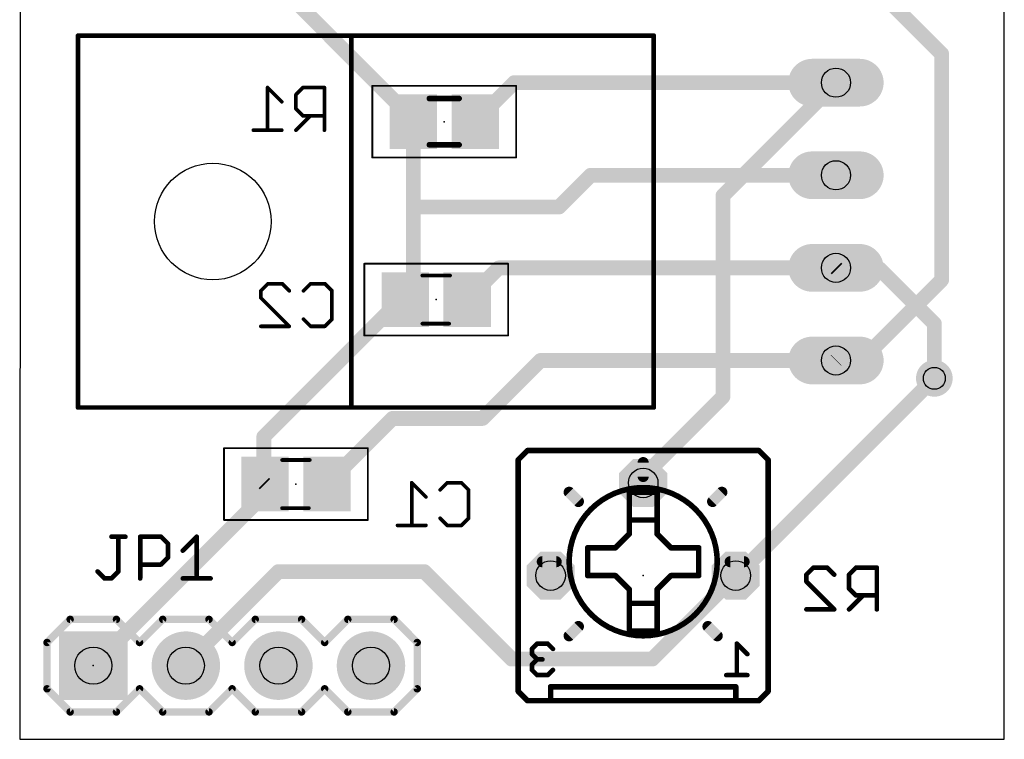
# Model space of a CAD drawing. Extents: x 0 to 27, y 0 to 45.
# Tile 1 of 2: x 0 to 27, y 0 to 19.7. Entities that reach past the tile are written whole.
import ezdxf

# ---------------------------------------------------------------- set-up
doc = ezdxf.new("R2010")
doc.units = 0
for name, color, linetype in [('1', 22, 'CONTINUOUS'), ('16', 175, 'CONTINUOUS'), ('17', 82, 'CONTINUOUS'), ('18', 82, 'CONTINUOUS'), ('20', 7, 'CONTINUOUS'), ('21', 253, 'CONTINUOUS'), ('22', 253, 'CONTINUOUS'), ('23', 7, 'CONTINUOUS'), ('24', 7, 'CONTINUOUS'), ('25', 253, 'CONTINUOUS'), ('26', 253, 'CONTINUOUS'), ('40', 175, 'CONTINUOUS'), ('44', 253, 'CONTINUOUS'), ('51', 253, 'CONTINUOUS'), ('52', 253, 'CONTINUOUS')]:
    doc.layers.add(name, color=color, linetype=linetype)

# ---------------------------------------------------------------- blocks, each defined once
blk = doc.blocks.new('RECT')
blk.add_solid([(-0.5, -0.5), (0.5, -0.5), (-0.5, 0.5), (0.5, 0.5)])
blk = doc.blocks.new('SQUAREP')
blk.add_solid([(-0.5, -0.5), (0.5, -0.5), (-0.5, 0.5), (0.5, 0.5)])
blk = doc.blocks.new('ROUNDP')
at = {"const_width": 0.5}
blk.add_lwpolyline([(0, -0.25, 1), (0, 0.25, 1), (0, -0.25)], format="xyb", dxfattribs=at)
blk = doc.blocks.new('OCTAGONP')
at = {"const_width": 0.5}
blk.add_lwpolyline([(-0.25, -0.1036), (-0.25, 0.1036), (-0.1036, 0.25), (0.1036, 0.25), (0.25, 0.1036), (0.25, -0.1036), (0.1036, -0.25), (-0.1036, -0.25), (-0.25, -0.1036), (-0.25, 0.1036)], dxfattribs=at)
blk = doc.blocks.new('LONGP100')
at = {"const_width": 1}
blk.add_lwpolyline([(-0.5, 0), (0.5, 0)], dxfattribs=at)
at = {"const_width": 0.5}
for points in [[(-0.5, 0.25, 1), (-0.5, -0.25)], [(0.5, -0.25, 1), (0.5, 0.25)]]:
    blk.add_lwpolyline(points, format="xyb", dxfattribs=at)
blk = doc.blocks.new('ROUNDV')
at = {"const_width": 0.5}
blk.add_lwpolyline([(0, -0.25, 1), (0, 0.25, 1), (0, -0.25)], format="xyb", dxfattribs=at)

msp = doc.modelspace()

# ---------------------------------------------------------------- linework, layer by layer
at = {"layer": '1', "const_width": 0.4064}
for points in [[(23.2, 20.9), (25.3, 18.8)], [(25.3, 18.8), (25.3, 12.6)], [(19.3, 14.91), (22.4, 18.01)], [(19.3, 9.4), (19.3, 14.91)], [(25.3, 12.6), (23.1, 10.4)], [(22.41, 10.4), (22.4, 10.39)], [(23.1, 10.4), (22.41, 10.4)], [(19.69, 4.49), (25.1, 9.9)], [(17.11, 7.21), (19.3, 9.4)], [(17.11, 7.03), (17.11, 7.21)], [(4.56, 2.06), (7.1, 4.6)], [(7.1, 4.6), (11.1, 4.6)], [(11.1, 4.6), (13.5, 2.2)], [(17.36, 2.2), (19.65, 4.49)], [(19.65, 4.49), (19.69, 4.49)], [(4.56, 2.02), (4.56, 2.06)], [(13.5, 2.2), (17.36, 2.2)]]:
    msp.add_lwpolyline(points, dxfattribs=at)
at = {"layer": '1', "const_width": 0.2032}
for points in [[(25.4016, 18.8, 1), (25.1984, 18.8)], [(25.2282, 18.7282, 1), (25.3718, 18.8718)], [(22.4718, 17.9382, 1), (22.3282, 18.0818)], [(19.4016, 14.91, 1), (19.1984, 14.91)], [(19.2282, 14.9818, 1), (19.3718, 14.8382)], [(25.1984, 12.6, 1), (25.4016, 12.6)], [(25.3718, 12.5282, 1), (25.2282, 12.6718)], [(22.3282, 10.4618, 1), (22.4718, 10.3182)], [(22.41, 10.5016, 1), (22.41, 10.2984)], [(22.4818, 10.3282, 1), (22.3382, 10.4718)], [(23.0282, 10.4718, 1), (23.1718, 10.3282)], [(23.1, 10.2984, 1), (23.1, 10.5016)], [(25.1718, 9.8282, 1), (25.0282, 9.9718)], [(19.1984, 9.4, 1), (19.4016, 9.4)], [(19.3718, 9.3282, 1), (19.2282, 9.4718)], [(17.2116, 7.21, 1), (17.0084, 7.21)], [(17.0382, 7.2818, 1), (17.1818, 7.1382)], [(17.0084, 7.03, 1), (17.2116, 7.03)], [(7.1, 4.7016, 1), (7.1, 4.4984)], [(7.1718, 4.5282, 1), (7.0282, 4.6718)], [(11.1718, 4.6718, 1), (11.0282, 4.5282)], [(11.1, 4.4984, 1), (11.1, 4.7016)], [(19.65, 4.5916, 1), (19.65, 4.3884)], [(19.7218, 4.4182, 1), (19.5782, 4.5618)], [(19.6182, 4.5618, 1), (19.7618, 4.4182)], [(19.69, 4.3884, 1), (19.69, 4.5916)], [(4.6616, 2.06, 1), (4.4584, 2.06)], [(4.4882, 2.1318, 1), (4.6318, 1.9882)], [(13.5, 2.3016, 1), (13.5, 2.0984)], [(13.4282, 2.1282, 1), (13.5718, 2.2718)], [(17.2882, 2.2718, 1), (17.4318, 2.1282)], [(17.36, 2.0984, 1), (17.36, 2.3016)], [(4.4584, 2.02, 1), (4.6616, 2.02)]]:
    msp.add_lwpolyline(points, format="xyb", dxfattribs=at)
at = {"layer": '16', "const_width": 0.4064}
for points in [[(10.8, 17), (7.1, 20.7)], [(13.57, 18.01), (12.5, 16.94)], [(22.4, 18.01), (13.57, 18.01)], [(10.8, 16.94), (10.8, 17)], [(10.8, 16.94), (10.8, 14.6)], [(15.67, 15.47), (14.8, 14.6)], [(22.4, 15.47), (15.67, 15.47)], [(10.8, 14.6), (10.8, 12.28)], [(14.8, 14.6), (10.8, 14.6)], [(13.15, 12.93), (12.28, 12.06)], [(22.4, 12.93), (13.15, 12.93)], [(22.43, 12.9), (22.4, 12.93)], [(23.6, 12.9), (22.43, 12.9)], [(25.1, 11.4), (23.6, 12.9)], [(10.8, 12.28), (10.58, 12.06)], [(10.46, 12.06), (6.7, 8.3)], [(10.58, 12.06), (10.46, 12.06)], [(25.1, 9.9), (25.1, 11.4)], [(14.29, 10.39), (12.7, 8.8)], [(22.4, 10.39), (14.29, 10.39)], [(10.23, 8.8), (8.43, 7)], [(12.7, 8.8), (10.23, 8.8)], [(6.7, 8.3), (6.7, 7.03)], [(6.7, 7.03), (6.73, 7)], [(6.73, 7), (6.73, 6.73)], [(6.73, 6.73), (2.02, 2.02)]]:
    msp.add_lwpolyline(points, dxfattribs=at)
at = {"layer": '16', "const_width": 0.2032}
for points in [[(13.57, 18.1116, 1), (13.57, 17.9084)], [(13.6418, 17.9382, 1), (13.4982, 18.0818)], [(22.4, 17.9084, 1), (22.4, 18.1116)], [(10.9016, 17, 1), (10.6984, 17)], [(10.9016, 16.94, 1), (10.6984, 16.94)], [(10.6984, 16.94, 1), (10.9016, 16.94)], [(10.7282, 16.9282, 1), (10.8718, 17.0718)], [(12.4282, 17.0118, 1), (12.5718, 16.8682)], [(15.67, 15.5716, 1), (15.67, 15.3684)], [(15.7418, 15.3982, 1), (15.5982, 15.5418)], [(22.4, 15.3684, 1), (22.4, 15.5716)], [(10.9016, 14.6, 1), (10.6984, 14.6)], [(10.8, 14.7016, 1), (10.8, 14.4984)], [(10.6984, 14.6, 1), (10.9016, 14.6)], [(14.7282, 14.6718, 1), (14.8718, 14.5282)], [(14.8, 14.4984, 1), (14.8, 14.7016)], [(13.15, 13.0316, 1), (13.15, 12.8284)], [(13.2218, 12.8582, 1), (13.0782, 13.0018)], [(22.4718, 13.0018, 1), (22.3282, 12.8582)], [(22.43, 13.0016, 1), (22.43, 12.7984)], [(22.3582, 12.8282, 1), (22.5018, 12.9718)], [(22.4, 12.8284, 1), (22.4, 13.0316)], [(23.6718, 12.9718, 1), (23.5282, 12.8282)], [(23.6, 12.7984, 1), (23.6, 13.0016)], [(10.8718, 12.2082, 1), (10.7282, 12.3518)], [(10.46, 12.1616, 1), (10.46, 11.9584)], [(10.5318, 11.9882, 1), (10.3882, 12.1318)], [(10.5082, 12.1318, 1), (10.6518, 11.9882)], [(10.58, 11.9584, 1), (10.58, 12.1616)], [(10.6984, 12.28, 1), (10.9016, 12.28)], [(12.2082, 12.1318, 1), (12.3518, 11.9882)], [(25.2016, 11.4, 1), (24.9984, 11.4)], [(25.0282, 11.3282, 1), (25.1718, 11.4718)], [(14.29, 10.4916, 1), (14.29, 10.2884)], [(14.3618, 10.3182, 1), (14.2182, 10.4618)], [(22.4, 10.2884, 1), (22.4, 10.4916)], [(24.9984, 9.9, 1), (25.2016, 9.9)], [(10.23, 8.9016, 1), (10.23, 8.6984)], [(10.3018, 8.7282, 1), (10.1582, 8.8718)], [(12.6282, 8.8718, 1), (12.7718, 8.7282)], [(12.7, 8.6984, 1), (12.7, 8.9016)], [(6.8016, 8.3, 1), (6.5984, 8.3)], [(6.6282, 8.3718, 1), (6.7718, 8.2282)], [(6.5984, 7.03, 1), (6.8016, 7.03)], [(6.7718, 7.1018, 1), (6.6282, 6.9582)], [(6.8316, 7, 1), (6.6284, 7)], [(6.6582, 6.9282, 1), (6.8018, 7.0718)], [(8.3582, 7.0718, 1), (8.5018, 6.9282)], [(6.6284, 6.73, 1), (6.8316, 6.73)], [(6.8018, 6.6582, 1), (6.6582, 6.8018)], [(1.9482, 2.0918, 1), (2.0918, 1.9482)]]:
    msp.add_lwpolyline(points, format="xyb", dxfattribs=at)
at = {"layer": '20'}
for p, q in [((0.03, 45.05), (0, 0)), ((27.02, 0), (27.02, 44.99)), ((0, 0), (27.02, 0))]:
    msp.add_line(p, q, dxfattribs=at)
msp.add_circle((5.3, 14.2), 1.6, dxfattribs=at)
at = {"layer": '21'}
for points, const_width in [([(9.1, 19.3), (1.6, 19.3)], 0.127), ([(1.6, 19.3), (1.6, 9.1)], 0.127), ([(17.4, 19.3), (9.1, 19.3)], 0.127), ([(9.1, 9.1), (9.1, 19.3)], 0.127), ([(17.4, 18.01), (17.4, 19.3)], 0.127), ([(17.4, 15.47), (17.4, 18.01)], 0.127), ([(17.4, 12.93), (17.4, 15.47)], 0.127), ([(17.4, 10.39), (17.4, 12.93)], 0.127), ([(17.4, 9.1), (17.4, 10.39)], 0.127), ([(1.6, 9.1), (9.1, 9.1)], 0.127), ([(9.1, 9.1), (17.4, 9.1)], 0.127), ([(1.385, 3.29), (0.75, 2.655)], 0.2032), ([(1.385, 3.29), (2.655, 3.29)], 0.2032), ([(2.655, 3.29), (3.29, 2.655)], 0.2032), ([(3.29, 2.655), (3.925, 3.29)], 0.2032), ([(3.925, 3.29), (5.195, 3.29)], 0.2032), ([(5.195, 3.29), (5.83, 2.655)], 0.2032), ([(5.83, 2.655), (6.465, 3.29)], 0.2032), ([(6.465, 3.29), (7.735, 3.29)], 0.2032), ([(7.735, 3.29), (8.37, 2.655)], 0.2032), ([(9.005, 3.29), (8.37, 2.655)], 0.2032), ([(9.005, 3.29), (10.275, 3.29)], 0.2032), ([(10.275, 3.29), (10.91, 2.655)], 0.2032), ([(0.75, 2.655), (0.75, 1.385)], 0.2032), ([(10.91, 2.655), (10.91, 1.385)], 0.2032), ([(0.75, 1.385), (1.385, 0.75)], 0.2032), ([(3.29, 1.385), (2.655, 0.75)], 0.2032), ([(3.925, 0.75), (3.29, 1.385)], 0.2032), ([(5.83, 1.385), (5.195, 0.75)], 0.2032), ([(6.465, 0.75), (5.83, 1.385)], 0.2032), ([(8.37, 1.385), (7.735, 0.75)], 0.2032), ([(8.37, 1.385), (9.005, 0.75)], 0.2032), ([(10.91, 1.385), (10.275, 0.75)], 0.2032), ([(2.655, 0.75), (1.385, 0.75)], 0.2032), ([(5.195, 0.75), (3.925, 0.75)], 0.2032), ([(7.735, 0.75), (6.465, 0.75)], 0.2032), ([(10.275, 0.75), (9.005, 0.75)], 0.2032)]:
    msp.add_lwpolyline(points, dxfattribs=dict(at, const_width=const_width))
for points, const_width in [([(1.6, 19.3317, 1), (1.6, 19.2683)], 0.0635), ([(1.6318, 19.3, 1), (1.5683, 19.3)], 0.0635), ([(9.1318, 19.3, 1), (9.0682, 19.3)], 0.0635), ([(9.1, 19.3317, 1), (9.1, 19.2683)], 0.0635), ([(9.1, 19.2683, 1), (9.1, 19.3317)], 0.0635), ([(17.4318, 19.3, 1), (17.3683, 19.3)], 0.0635), ([(17.4, 19.2683, 1), (17.4, 19.3317)], 0.0635), ([(17.4318, 18.01, 1), (17.3683, 18.01)], 0.0635), ([(17.3683, 18.01, 1), (17.4318, 18.01)], 0.0635), ([(17.4318, 15.47, 1), (17.3683, 15.47)], 0.0635), ([(17.3683, 15.47, 1), (17.4318, 15.47)], 0.0635), ([(17.4318, 12.93, 1), (17.3683, 12.93)], 0.0635), ([(17.3683, 12.93, 1), (17.4318, 12.93)], 0.0635), ([(17.4318, 10.39, 1), (17.3683, 10.39)], 0.0635), ([(17.3683, 10.39, 1), (17.4318, 10.39)], 0.0635), ([(1.6, 9.1318, 1), (1.6, 9.0682)], 0.0635), ([(1.5683, 9.1, 1), (1.6318, 9.1)], 0.0635), ([(9.1, 9.1318, 1), (9.1, 9.0682)], 0.0635), ([(9.0682, 9.1, 1), (9.1318, 9.1)], 0.0635), ([(9.1, 9.0682, 1), (9.1, 9.1318)], 0.0635), ([(17.3683, 9.1, 1), (17.4318, 9.1)], 0.0635), ([(17.4, 9.0682, 1), (17.4, 9.1318)], 0.0635), ([(1.385, 3.3408, 1), (1.385, 3.2392)], 0.1016), ([(1.4209, 3.2541, 1), (1.3491, 3.3259)], 0.1016), ([(2.6909, 3.3259, 1), (2.6191, 3.2541)], 0.1016), ([(2.655, 3.2392, 1), (2.655, 3.3408)], 0.1016), ([(3.925, 3.3408, 1), (3.925, 3.2392)], 0.1016), ([(3.9609, 3.2541, 1), (3.8891, 3.3259)], 0.1016), ([(5.2309, 3.3259, 1), (5.1591, 3.2541)], 0.1016), ([(5.195, 3.2392, 1), (5.195, 3.3408)], 0.1016), ([(6.465, 3.3408, 1), (6.465, 3.2392)], 0.1016), ([(6.5009, 3.2541, 1), (6.4291, 3.3259)], 0.1016), ([(7.7709, 3.3259, 1), (7.6991, 3.2541)], 0.1016), ([(7.735, 3.2392, 1), (7.735, 3.3408)], 0.1016), ([(9.005, 3.3408, 1), (9.005, 3.2392)], 0.1016), ([(9.0409, 3.2541, 1), (8.9691, 3.3259)], 0.1016), ([(10.3109, 3.3259, 1), (10.2391, 3.2541)], 0.1016), ([(10.275, 3.2392, 1), (10.275, 3.3408)], 0.1016), ([(0.8008, 2.655, 1), (0.6992, 2.655)], 0.1016), ([(0.7141, 2.6909, 1), (0.7859, 2.6191)], 0.1016), ([(3.2541, 2.6909, 1), (3.3259, 2.6191)], 0.1016), ([(3.2541, 2.6191, 1), (3.3259, 2.6909)], 0.1016), ([(5.7941, 2.6909, 1), (5.8659, 2.6191)], 0.1016), ([(5.7941, 2.6191, 1), (5.8659, 2.6909)], 0.1016), ([(8.3341, 2.6909, 1), (8.4059, 2.6191)], 0.1016), ([(8.3341, 2.6191, 1), (8.4059, 2.6909)], 0.1016), ([(10.9608, 2.655, 1), (10.8592, 2.655)], 0.1016), ([(10.8741, 2.6191, 1), (10.9459, 2.6909)], 0.1016), ([(0.7859, 1.4209, 1), (0.7141, 1.3491)], 0.1016), ([(0.6992, 1.385, 1), (0.8008, 1.385)], 0.1016), ([(3.3259, 1.4209, 1), (3.2541, 1.3491)], 0.1016), ([(3.3259, 1.3491, 1), (3.2541, 1.4209)], 0.1016), ([(5.8659, 1.4209, 1), (5.7941, 1.3491)], 0.1016), ([(5.8659, 1.3491, 1), (5.7941, 1.4209)], 0.1016), ([(8.4059, 1.4209, 1), (8.3341, 1.3491)], 0.1016), ([(8.4059, 1.3491, 1), (8.3341, 1.4209)], 0.1016), ([(10.8592, 1.385, 1), (10.9608, 1.385)], 0.1016), ([(10.9459, 1.3491, 1), (10.8741, 1.4209)], 0.1016), ([(1.385, 0.8008, 1), (1.385, 0.6992)], 0.1016), ([(1.3491, 0.7141, 1), (1.4209, 0.7859)], 0.1016), ([(2.6191, 0.7859, 1), (2.6909, 0.7141)], 0.1016), ([(2.655, 0.6992, 1), (2.655, 0.8008)], 0.1016), ([(3.925, 0.8008, 1), (3.925, 0.6992)], 0.1016), ([(3.8891, 0.7141, 1), (3.9609, 0.7859)], 0.1016), ([(5.1591, 0.7859, 1), (5.2309, 0.7141)], 0.1016), ([(5.195, 0.6992, 1), (5.195, 0.8008)], 0.1016), ([(6.465, 0.8008, 1), (6.465, 0.6992)], 0.1016), ([(6.4291, 0.7141, 1), (6.5009, 0.7859)], 0.1016), ([(7.6991, 0.7859, 1), (7.7709, 0.7141)], 0.1016), ([(7.735, 0.6992, 1), (7.735, 0.8008)], 0.1016), ([(9.005, 0.8008, 1), (9.005, 0.6992)], 0.1016), ([(8.9691, 0.7141, 1), (9.0409, 0.7859)], 0.1016), ([(10.2391, 0.7859, 1), (10.3109, 0.7141)], 0.1016), ([(10.275, 0.6992, 1), (10.275, 0.8008)], 0.1016)]:
    msp.add_lwpolyline(points, format="xyb", dxfattribs=dict(at, const_width=const_width))
at = {"layer": '22'}
for points, const_width in [([(13.935, 7.919), (13.681, 7.665)], 0.1524), ([(13.935, 7.919), (20.285, 7.919)], 0.1524), ([(20.285, 7.919), (20.539, 7.665)], 0.1524), ([(13.681, 4.236), (13.681, 7.665)], 0.1524), ([(17.11, 7.2078), (17.11, 7.5888)], 0.3048), ([(20.539, 7.665), (20.539, 4.236)], 0.1524), ([(15.332, 6.522), (15.078, 6.776)], 0.3048), ([(16.729, 6.776), (17.491, 6.776)], 0.1524), ([(16.729, 6.014), (16.729, 6.776)], 0.1524), ([(17.491, 6.776), (17.491, 6.014)], 0.1524), ([(19.015, 6.522), (19.269, 6.776)], 0.3048), ([(16.729, 5.633), (16.729, 6.014)], 0.1524), ([(16.729, 6.014), (17.491, 6.014)], 0.1524), ([(17.491, 6.014), (17.491, 5.633)], 0.1524), ([(16.348, 5.252), (16.729, 5.633)], 0.1524), ([(17.491, 5.633), (17.872, 5.252)], 0.1524), ([(15.586, 4.49), (15.586, 5.252)], 0.1524), ([(15.586, 5.252), (16.348, 5.252)], 0.1524), ([(17.872, 5.252), (18.634, 5.252)], 0.1524), ([(18.634, 5.252), (18.634, 4.49)], 0.1524), ([(14.7224, 4.871), (14.3414, 4.871)], 0.3048), ([(19.4976, 4.871), (19.8786, 4.871)], 0.3048), ([(16.348, 4.49), (15.586, 4.49)], 0.1524), ([(16.729, 4.109), (16.348, 4.49)], 0.1524), ([(17.491, 4.109), (17.872, 4.49)], 0.1524), ([(18.634, 4.49), (17.872, 4.49)], 0.1524), ([(16.729, 3.728), (16.729, 4.109)], 0.1524), ([(17.491, 4.109), (17.491, 3.728)], 0.1524), ([(16.729, 2.966), (16.729, 3.728)], 0.1524), ([(16.729, 3.728), (17.491, 3.728)], 0.1524), ([(17.491, 3.728), (17.491, 2.966)], 0.1524), ([(13.681, 1.315), (13.681, 2.966)], 0.1524), ([(17.491, 2.966), (16.729, 2.966)], 0.1524), ([(20.539, 2.966), (20.539, 1.315)], 0.1524), ([(14.2013, 2.6238), (14.0573, 2.4798)], 0.127), ([(14.0573, 2.4798), (14.0573, 2.3357)], 0.127), ([(14.4894, 2.6238), (14.2013, 2.6238)], 0.127), ([(14.6335, 2.4798), (14.4894, 2.6238)], 0.127), ([(19.9675, 2.3357), (19.6794, 2.6238)], 0.127), ([(19.6794, 2.6238), (19.6794, 1.7595)], 0.127), ([(14.0573, 2.3357), (14.2013, 2.1917)], 0.127), ([(14.2013, 2.1917), (14.0573, 2.0476)], 0.127), ([(14.2013, 2.1917), (14.3454, 2.1917)], 0.127), ([(14.0573, 2.0476), (14.0573, 1.9036)], 0.127), ([(14.0573, 1.9036), (14.2013, 1.7595)], 0.127), ([(14.4894, 1.7595), (14.6335, 1.9036)], 0.127), ([(14.2013, 1.7595), (14.4894, 1.7595)], 0.127), ([(19.9675, 1.7595), (19.3913, 1.7595)], 0.127), ([(13.935, 1.061), (13.681, 1.315)], 0.1524), ([(14.57, 1.061), (14.57, 1.442)], 0.1524), ([(16.094, 1.442), (14.57, 1.442)], 0.1524), ([(19.65, 1.442), (18.126, 1.442)], 0.1524), ([(19.65, 1.442), (19.65, 1.061)], 0.1524), ([(20.285, 1.061), (20.539, 1.315)], 0.1524), ([(14.57, 1.061), (13.935, 1.061)], 0.1524), ([(16.475, 1.061), (14.57, 1.061)], 0.1524), ([(19.65, 1.061), (17.745, 1.061)], 0.1524), ([(20.285, 1.061), (19.65, 1.061)], 0.1524)]:
    msp.add_lwpolyline(points, dxfattribs=dict(at, const_width=const_width))
for points, const_width in [([(13.935, 7.9571, 1), (13.935, 7.8809)], 0.0762), ([(13.9619, 7.8921, 1), (13.9081, 7.9459)], 0.0762), ([(20.3119, 7.9459, 1), (20.2581, 7.8921)], 0.0762), ([(20.285, 7.8809, 1), (20.285, 7.9571)], 0.0762), ([(13.7191, 7.665, 1), (13.6429, 7.665)], 0.0762), ([(13.6541, 7.6919, 1), (13.7079, 7.6381)], 0.0762), ([(17.1862, 7.5888, 1), (17.0338, 7.5888)], 0.1524), ([(20.5771, 7.665, 1), (20.5009, 7.665)], 0.0762), ([(20.5121, 7.6381, 1), (20.5659, 7.6919)], 0.0762), ([(17.0338, 7.2078, 1), (17.1862, 7.2078)], 0.1524), ([(15.1319, 6.8299, 1), (15.0241, 6.7221)], 0.1524), ([(16.729, 6.8141, 1), (16.729, 6.7379)], 0.0762), ([(16.7671, 6.776, 1), (16.6909, 6.776)], 0.0762), ([(17.5291, 6.776, 1), (17.4529, 6.776)], 0.0762), ([(17.491, 6.7379, 1), (17.491, 6.8141)], 0.0762), ([(19.3229, 6.7221, 1), (19.2151, 6.8299)], 0.1524), ([(15.2781, 6.4681, 1), (15.3859, 6.5759)], 0.1524), ([(18.9611, 6.5759, 1), (19.0689, 6.4681)], 0.1524), ([(16.7671, 6.014, 1), (16.6909, 6.014)], 0.0762), ([(16.729, 6.0521, 1), (16.729, 5.9759)], 0.0762), ([(16.6909, 6.014, 1), (16.7671, 6.014)], 0.0762), ([(17.5291, 6.014, 1), (17.4529, 6.014)], 0.0762), ([(17.4529, 6.014, 1), (17.5291, 6.014)], 0.0762), ([(17.491, 5.9759, 1), (17.491, 6.0521)], 0.0762), ([(16.7559, 5.6061, 1), (16.7021, 5.6599)], 0.0762), ([(17.5179, 5.6599, 1), (17.4641, 5.6061)], 0.0762), ([(16.6909, 5.633, 1), (16.7671, 5.633)], 0.0762), ([(17.4529, 5.633, 1), (17.5291, 5.633)], 0.0762), ([(15.6241, 5.252, 1), (15.5479, 5.252)], 0.0762), ([(15.586, 5.2901, 1), (15.586, 5.2139)], 0.0762), ([(16.3211, 5.2789, 1), (16.3749, 5.2251)], 0.0762), ([(16.348, 5.2139, 1), (16.348, 5.2901)], 0.0762), ([(17.872, 5.2901, 1), (17.872, 5.2139)], 0.0762), ([(17.8451, 5.2251, 1), (17.8989, 5.2789)], 0.0762), ([(18.6721, 5.252, 1), (18.5959, 5.252)], 0.0762), ([(18.634, 5.2139, 1), (18.634, 5.2901)], 0.0762), ([(14.3414, 4.9472, 1), (14.3414, 4.7948)], 0.1524), ([(14.7224, 4.7948, 1), (14.7224, 4.9472)], 0.1524), ([(19.4976, 4.9472, 1), (19.4976, 4.7948)], 0.1524), ([(19.8786, 4.7948, 1), (19.8786, 4.9472)], 0.1524), ([(15.586, 4.5281, 1), (15.586, 4.4519)], 0.0762), ([(15.5479, 4.49, 1), (15.6241, 4.49)], 0.0762), ([(16.3749, 4.5169, 1), (16.3211, 4.4631)], 0.0762), ([(16.348, 4.4519, 1), (16.348, 4.5281)], 0.0762), ([(17.872, 4.5281, 1), (17.872, 4.4519)], 0.0762), ([(17.8989, 4.4631, 1), (17.8451, 4.5169)], 0.0762), ([(18.5959, 4.49, 1), (18.6721, 4.49)], 0.0762), ([(18.634, 4.4519, 1), (18.634, 4.5281)], 0.0762), ([(13.6429, 4.236, 1), (13.7191, 4.236)], 0.0762), ([(16.7671, 4.109, 1), (16.6909, 4.109)], 0.0762), ([(16.7021, 4.0821, 1), (16.7559, 4.1359)], 0.0762), ([(17.5291, 4.109, 1), (17.4529, 4.109)], 0.0762), ([(17.4641, 4.1359, 1), (17.5179, 4.0821)], 0.0762), ([(20.5009, 4.236, 1), (20.5771, 4.236)], 0.0762), ([(16.7671, 3.728, 1), (16.6909, 3.728)], 0.0762), ([(16.729, 3.7661, 1), (16.729, 3.6899)], 0.0762), ([(17.5291, 3.728, 1), (17.4529, 3.728)], 0.0762), ([(17.491, 3.6899, 1), (17.491, 3.7661)], 0.0762), ([(16.6909, 3.728, 1), (16.7671, 3.728)], 0.0762), ([(17.4529, 3.728, 1), (17.5291, 3.728)], 0.0762), ([(13.7191, 2.966, 1), (13.6429, 2.966)], 0.0762), ([(16.729, 3.0041, 1), (16.729, 2.9279)], 0.0762), ([(16.6909, 2.966, 1), (16.7671, 2.966)], 0.0762), ([(17.4529, 2.966, 1), (17.5291, 2.966)], 0.0762), ([(17.491, 2.9279, 1), (17.491, 3.0041)], 0.0762), ([(20.5771, 2.966, 1), (20.5009, 2.966)], 0.0762), ([(14.089, 2.4798, 1), (14.0255, 2.4798)], 0.0635), ([(14.0348, 2.5022, 1), (14.0797, 2.4573)], 0.0635), ([(14.2013, 2.6556, 1), (14.2013, 2.5921)], 0.0635), ([(14.2238, 2.6014, 1), (14.1789, 2.6463)], 0.0635), ([(14.5119, 2.6463, 1), (14.467, 2.6014)], 0.0635), ([(14.4894, 2.5921, 1), (14.4894, 2.6556)], 0.0635), ([(14.611, 2.4573, 1), (14.656, 2.5022)], 0.0635), ([(19.7018, 2.6463, 1), (19.6569, 2.6014)], 0.0635), ([(19.7111, 2.6238, 1), (19.6476, 2.6238)], 0.0635), ([(14.0255, 2.3357, 1), (14.089, 2.3357)], 0.0635), ([(14.0797, 2.3582, 1), (14.0348, 2.3133)], 0.0635), ([(14.2013, 2.2234, 1), (14.2013, 2.1599)], 0.0635), ([(14.2238, 2.1692, 1), (14.1789, 2.2141)], 0.0635), ([(14.1789, 2.1692, 1), (14.2238, 2.2141)], 0.0635), ([(14.3454, 2.1599, 1), (14.3454, 2.2234)], 0.0635), ([(19.945, 2.3133, 1), (19.99, 2.3582)], 0.0635), ([(14.089, 2.0476, 1), (14.0255, 2.0476)], 0.0635), ([(14.0255, 1.9036, 1), (14.089, 1.9036)], 0.0635), ([(14.0348, 2.0701, 1), (14.0797, 2.0252)], 0.0635), ([(14.0797, 1.926, 1), (14.0348, 1.8811)], 0.0635), ([(14.656, 1.8811, 1), (14.611, 1.926)], 0.0635), ([(14.2013, 1.7913, 1), (14.2013, 1.7278)], 0.0635), ([(14.1789, 1.737, 1), (14.2238, 1.782)], 0.0635), ([(14.467, 1.782, 1), (14.5119, 1.737)], 0.0635), ([(14.4894, 1.7278, 1), (14.4894, 1.7913)], 0.0635), ([(19.3913, 1.7913, 1), (19.3913, 1.7278)], 0.0635), ([(19.6476, 1.7595, 1), (19.7111, 1.7595)], 0.0635), ([(19.9675, 1.7278, 1), (19.9675, 1.7913)], 0.0635), ([(13.6429, 1.315, 1), (13.7191, 1.315)], 0.0762), ([(13.7079, 1.3419, 1), (13.6541, 1.2881)], 0.0762), ([(14.6081, 1.442, 1), (14.5319, 1.442)], 0.0762), ([(14.57, 1.4801, 1), (14.57, 1.4039)], 0.0762), ([(16.094, 1.4039, 1), (16.094, 1.4801)], 0.0762), ([(18.126, 1.4801, 1), (18.126, 1.4039)], 0.0762), ([(19.6881, 1.442, 1), (19.6119, 1.442)], 0.0762), ([(19.65, 1.4039, 1), (19.65, 1.4801)], 0.0762), ([(20.5009, 1.315, 1), (20.5771, 1.315)], 0.0762), ([(20.5659, 1.2881, 1), (20.5121, 1.3419)], 0.0762), ([(13.935, 1.0991, 1), (13.935, 1.0229)], 0.0762), ([(13.9081, 1.0341, 1), (13.9619, 1.0879)], 0.0762), ([(14.57, 1.0991, 1), (14.57, 1.0229)], 0.0762), ([(14.5319, 1.061, 1), (14.6081, 1.061)], 0.0762), ([(14.57, 1.0229, 1), (14.57, 1.0991)], 0.0762), ([(16.475, 1.0229, 1), (16.475, 1.0991)], 0.0762), ([(17.745, 1.0991, 1), (17.745, 1.0229)], 0.0762), ([(19.65, 1.0991, 1), (19.65, 1.0229)], 0.0762), ([(19.6119, 1.061, 1), (19.6881, 1.061)], 0.0762), ([(19.65, 1.0229, 1), (19.65, 1.0991)], 0.0762), ([(20.2581, 1.0879, 1), (20.3119, 1.0341)], 0.0762), ([(20.285, 1.0229, 1), (20.285, 1.0991)], 0.0762)]:
    msp.add_lwpolyline(points, format="xyb", dxfattribs=dict(at, const_width=const_width))
at = {"layer": '23'}
for p in [(9.1, 14.2), (2.02, 2.02)]:
    msp.add_point(p, dxfattribs=at)
at = {"layer": '24'}
for p in [(11.65, 16.94), (11.43, 12.06), (7.58, 7), (17.11, 4.49)]:
    msp.add_point(p, dxfattribs=at)
at = {"layer": '25', "const_width": 0.127}
for points in [[(2.5186, 5.5563), (2.9, 5.5563)], [(2.7093, 4.603), (2.7093, 5.5563)], [(3.3067, 4.4123), (3.3067, 5.5563)], [(3.3067, 5.5563), (3.8787, 5.5563)], [(3.8787, 5.5563), (4.0693, 5.3656)], [(4.0693, 5.3656), (4.0693, 4.9843)], [(4.4761, 5.1749), (4.8574, 5.5563)], [(4.8574, 5.5563), (4.8574, 4.4123)], [(4.0693, 4.9843), (3.8787, 4.7936)], [(2.1373, 4.603), (2.328, 4.4123)], [(2.5186, 4.4123), (2.7093, 4.603)], [(3.8787, 4.7936), (3.3067, 4.7936)], [(2.328, 4.4123), (2.5186, 4.4123)], [(4.4761, 4.4123), (5.2387, 4.4123)]]:
    msp.add_lwpolyline(points, dxfattribs=at)
at = {"layer": '25', "const_width": 0.0635}
for points in [[(2.5186, 5.588, 1), (2.5186, 5.5245)], [(2.741, 5.5563, 1), (2.6775, 5.5563)], [(2.9, 5.5245, 1), (2.9, 5.588)], [(3.3384, 5.5563, 1), (3.2749, 5.5563)], [(3.3067, 5.588, 1), (3.3067, 5.5245)], [(3.9011, 5.5787, 1), (3.8562, 5.5338)], [(3.8787, 5.5245, 1), (3.8787, 5.588)], [(4.1011, 5.3656, 1), (4.0376, 5.3656)], [(4.0469, 5.3432, 1), (4.0918, 5.3881)], [(4.8892, 5.5563, 1), (4.8257, 5.5563)], [(4.8799, 5.5338, 1), (4.835, 5.5787)], [(4.4536, 5.1974, 1), (4.4985, 5.1525)], [(4.0376, 4.9843, 1), (4.1011, 4.9843)], [(4.0918, 4.9618, 1), (4.0469, 5.0067)], [(2.1598, 4.6254, 1), (2.1148, 4.5805)], [(2.6775, 4.603, 1), (2.741, 4.603)], [(2.7317, 4.5805, 1), (2.6868, 4.6254)], [(3.3067, 4.8254, 1), (3.3067, 4.7619)], [(3.8562, 4.8161, 1), (3.9011, 4.7712)], [(3.8787, 4.7619, 1), (3.8787, 4.8254)], [(2.328, 4.444, 1), (2.328, 4.3806)], [(2.3055, 4.3898, 1), (2.3504, 4.4348)], [(2.4962, 4.4348, 1), (2.5411, 4.3898)], [(2.5186, 4.3806, 1), (2.5186, 4.444)], [(3.2749, 4.4123, 1), (3.3384, 4.4123)], [(4.4761, 4.444, 1), (4.4761, 4.3806)], [(4.8257, 4.4123, 1), (4.8892, 4.4123)], [(5.2387, 4.3806, 1), (5.2387, 4.444)]]:
    msp.add_lwpolyline(points, format="xyb", dxfattribs=at)
at = {"layer": '26'}
for points, const_width in [([(6.82, 17.8942, 1), (6.784, 17.8582)], 0.0508), ([(6.8274, 17.8762, 1), (6.7766, 17.8762)], 0.0508), ([(7.7765, 17.9016, 1), (7.7765, 17.8508)], 0.0508), ([(7.7945, 17.8582, 1), (7.7585, 17.8942)], 0.0508), ([(8.3866, 17.8762, 1), (8.3358, 17.8762)], 0.0508), ([(8.3612, 17.8508, 1), (8.3612, 17.9016)], 0.0508), ([(7.5636, 17.6993, 1), (7.5996, 17.6633)], 0.0508), ([(7.607, 17.6813, 1), (7.5562, 17.6813)], 0.0508), ([(7.1738, 17.4684, 1), (7.2098, 17.5044)], 0.0508), ([(7.5996, 17.3095, 1), (7.5636, 17.2735)], 0.0508), ([(7.5562, 17.2915, 1), (7.607, 17.2915)], 0.0508), ([(7.7765, 17.122, 1), (7.7765, 17.0712)], 0.0508), ([(7.7585, 17.0786, 1), (7.7945, 17.1146)], 0.0508), ([(7.9894, 17.0786, 1), (7.9534, 17.1146)], 0.0508), ([(8.3612, 17.0712, 1), (8.3612, 17.122)], 0.0508), ([(6.4122, 16.7322, 1), (6.4122, 16.6814)], 0.0508), ([(7.1918, 16.6814, 1), (7.1918, 16.7322)], 0.0508), ([(6.7766, 16.7068, 1), (6.8274, 16.7068)], 0.0508), ([(7.5636, 16.7248, 1), (7.5996, 16.6888)], 0.0508), ([(8.3358, 16.7068, 1), (8.3866, 16.7068)], 0.0508), ([(6.8141, 12.5216, 1), (6.8141, 12.4708)], 0.0508), ([(6.8321, 12.4782, 1), (6.7961, 12.5142)], 0.0508), ([(7.2219, 12.5142, 1), (7.1859, 12.4782)], 0.0508), ([(7.2039, 12.4708, 1), (7.2039, 12.5216)], 0.0508), ([(7.9835, 12.5216, 1), (7.9835, 12.4708)], 0.0508), ([(8.0015, 12.4782, 1), (7.9655, 12.5142)], 0.0508), ([(8.3913, 12.5142, 1), (8.3553, 12.4782)], 0.0508), ([(8.3733, 12.4708, 1), (8.3733, 12.5216)], 0.0508), ([(6.6012, 12.3193, 1), (6.6372, 12.2833)], 0.0508), ([(6.6446, 12.3013, 1), (6.5938, 12.3013)], 0.0508), ([(7.3808, 12.2833, 1), (7.4168, 12.3193)], 0.0508), ([(7.7706, 12.3193, 1), (7.8066, 12.2833)], 0.0508), ([(8.5936, 12.3013, 1), (8.5428, 12.3013)], 0.0508), ([(8.5502, 12.2833, 1), (8.5862, 12.3193)], 0.0508), ([(6.6372, 12.1244, 1), (6.6012, 12.0884)], 0.0508), ([(6.5938, 12.1064, 1), (6.6446, 12.1064)], 0.0508), ([(6.6192, 11.3522, 1), (6.6192, 11.3014)], 0.0508), ([(7.3808, 11.3088, 1), (7.4168, 11.3448)], 0.0508), ([(7.3988, 11.3014, 1), (7.3988, 11.3522)], 0.0508), ([(7.8066, 11.5397, 1), (7.7706, 11.5037)], 0.0508), ([(7.9835, 11.3522, 1), (7.9835, 11.3014)], 0.0508), ([(7.9655, 11.3088, 1), (8.0015, 11.3448)], 0.0508), ([(8.3553, 11.3448, 1), (8.3913, 11.3088)], 0.0508), ([(8.3733, 11.3014, 1), (8.3733, 11.3522)], 0.0508), ([(8.5428, 11.5217, 1), (8.5936, 11.5217)], 0.0508), ([(8.5862, 11.5037, 1), (8.5502, 11.5397)], 0.0508), ([(10.777, 7.0542, 1), (10.741, 7.0182)], 0.0508), ([(10.7844, 7.0362, 1), (10.7336, 7.0362)], 0.0508), ([(11.7335, 7.0616, 1), (11.7335, 7.0108)], 0.0508), ([(11.7515, 7.0182, 1), (11.7155, 7.0542)], 0.0508), ([(12.1413, 7.0542, 1), (12.1053, 7.0182)], 0.0508), ([(12.1233, 7.0108, 1), (12.1233, 7.0616)], 0.0508), ([(11.5206, 6.8593, 1), (11.5566, 6.8233)], 0.0508), ([(12.3436, 6.8413, 1), (12.2928, 6.8413)], 0.0508), ([(12.3002, 6.8233, 1), (12.3362, 6.8593)], 0.0508), ([(11.1308, 6.6284, 1), (11.1668, 6.6644)], 0.0508), ([(11.5566, 6.0797, 1), (11.5206, 6.0437)], 0.0508), ([(12.2928, 6.0617, 1), (12.3436, 6.0617)], 0.0508), ([(12.3362, 6.0437, 1), (12.3002, 6.0797)], 0.0508), ([(10.3692, 5.8922, 1), (10.3692, 5.8414)], 0.0508), ([(10.7336, 5.8668, 1), (10.7844, 5.8668)], 0.0508), ([(11.1488, 5.8414, 1), (11.1488, 5.8922)], 0.0508), ([(11.7335, 5.8922, 1), (11.7335, 5.8414)], 0.0508), ([(11.7155, 5.8488, 1), (11.7515, 5.8848)], 0.0508), ([(12.1053, 5.8848, 1), (12.1413, 5.8488)], 0.0508), ([(12.1233, 5.8414, 1), (12.1233, 5.8922)], 0.0508), ([(21.7801, 4.7392, 1), (21.7801, 4.6757)], 0.0635), ([(21.8026, 4.685, 1), (21.7577, 4.7299)], 0.0635), ([(22.1839, 4.7299, 1), (22.139, 4.685)], 0.0635), ([(22.1614, 4.6757, 1), (22.1614, 4.7392)], 0.0635), ([(22.9495, 4.7392, 1), (22.9495, 4.6757)], 0.0635), ([(22.972, 4.685, 1), (22.9271, 4.7299)], 0.0635), ([(23.5532, 4.7075, 1), (23.4898, 4.7075)], 0.0635), ([(23.5215, 4.6757, 1), (23.5215, 4.7392)], 0.0635), ([(21.6212, 4.5168, 1), (21.5577, 4.5168)], 0.0635), ([(21.5577, 4.3262, 1), (21.6212, 4.3262)], 0.0635), ([(21.567, 4.5393, 1), (21.6119, 4.4944)], 0.0635), ([(21.6119, 4.3486, 1), (21.567, 4.3037)], 0.0635), ([(22.3297, 4.4944, 1), (22.3746, 4.5393)], 0.0635), ([(22.7906, 4.5168, 1), (22.7271, 4.5168)], 0.0635), ([(22.7364, 4.5393, 1), (22.7813, 4.4944)], 0.0635), ([(22.7813, 4.1579, 1), (22.7364, 4.113)], 0.0635), ([(22.7271, 4.1355, 1), (22.7906, 4.1355)], 0.0635), ([(22.9495, 3.9766, 1), (22.9495, 3.9131)], 0.0635), ([(22.9271, 3.9224, 1), (22.972, 3.9673)], 0.0635), ([(23.1626, 3.9224, 1), (23.1177, 3.9673)], 0.0635), ([(23.5215, 3.9131, 1), (23.5215, 3.9766)], 0.0635), ([(21.5895, 3.5953, 1), (21.5895, 3.5318)], 0.0635), ([(22.3297, 3.541, 1), (22.3746, 3.586)], 0.0635), ([(22.3521, 3.5318, 1), (22.3521, 3.5953)], 0.0635), ([(22.7364, 3.586, 1), (22.7813, 3.541)], 0.0635), ([(23.4898, 3.5635, 1), (23.5532, 3.5635)], 0.0635)]:
    msp.add_lwpolyline(points, format="xyb", dxfattribs=dict(at, const_width=const_width))
for points, const_width in [([(7.1918, 17.4864), (6.802, 17.8762)], 0.1016), ([(6.802, 17.8762), (6.802, 16.7068)], 0.1016), ([(7.7765, 17.8762), (7.5816, 17.6813)], 0.1016), ([(8.3612, 17.8762), (7.7765, 17.8762)], 0.1016), ([(8.3612, 16.7068), (8.3612, 17.8762)], 0.1016), ([(7.5816, 17.6813), (7.5816, 17.2915)], 0.1016), ([(7.5816, 17.2915), (7.7765, 17.0966)], 0.1016), ([(7.9714, 17.0966), (7.5816, 16.7068)], 0.1016), ([(7.7765, 17.0966), (8.3612, 17.0966)], 0.1016), ([(7.1918, 16.7068), (6.4122, 16.7068)], 0.1016), ([(6.6192, 12.3013), (6.8141, 12.4962)], 0.1016), ([(6.8141, 12.4962), (7.2039, 12.4962)], 0.1016), ([(7.2039, 12.4962), (7.3988, 12.3013)], 0.1016), ([(7.7886, 12.3013), (7.9835, 12.4962)], 0.1016), ([(7.9835, 12.4962), (8.3733, 12.4962)], 0.1016), ([(8.3733, 12.4962), (8.5682, 12.3013)], 0.1016), ([(6.6192, 12.1064), (6.6192, 12.3013)], 0.1016), ([(8.5682, 12.3013), (8.5682, 11.5217)], 0.1016), ([(7.3988, 11.3268), (6.6192, 12.1064)], 0.1016), ([(6.6192, 11.3268), (7.3988, 11.3268)], 0.1016), ([(7.9835, 11.3268), (7.7886, 11.5217)], 0.1016), ([(8.3733, 11.3268), (7.9835, 11.3268)], 0.1016), ([(8.5682, 11.5217), (8.3733, 11.3268)], 0.1016), ([(11.1488, 6.6464), (10.759, 7.0362)], 0.1016), ([(10.759, 7.0362), (10.759, 5.8668)], 0.1016), ([(11.5386, 6.8413), (11.7335, 7.0362)], 0.1016), ([(11.7335, 7.0362), (12.1233, 7.0362)], 0.1016), ([(12.1233, 7.0362), (12.3182, 6.8413)], 0.1016), ([(12.3182, 6.8413), (12.3182, 6.0617)], 0.1016), ([(11.7335, 5.8668), (11.5386, 6.0617)], 0.1016), ([(12.3182, 6.0617), (12.1233, 5.8668)], 0.1016), ([(11.1488, 5.8668), (10.3692, 5.8668)], 0.1016), ([(12.1233, 5.8668), (11.7335, 5.8668)], 0.1016), ([(21.5895, 4.5168), (21.7801, 4.7075)], 0.127), ([(21.7801, 4.7075), (22.1614, 4.7075)], 0.127), ([(22.1614, 4.7075), (22.3521, 4.5168)], 0.127), ([(22.9495, 4.7075), (22.7589, 4.5168)], 0.127), ([(23.5215, 4.7075), (22.9495, 4.7075)], 0.127), ([(23.5215, 3.5635), (23.5215, 4.7075)], 0.127), ([(21.5895, 4.3262), (21.5895, 4.5168)], 0.127), ([(22.3521, 3.5635), (21.5895, 4.3262)], 0.127), ([(22.7589, 4.5168), (22.7589, 4.1355)], 0.127), ([(22.7589, 4.1355), (22.9495, 3.9448)], 0.127), ([(23.1402, 3.9448), (22.7589, 3.5635)], 0.127), ([(22.9495, 3.9448), (23.5215, 3.9448)], 0.127), ([(21.5895, 3.5635), (22.3521, 3.5635)], 0.127)]:
    msp.add_lwpolyline(points, dxfattribs=dict(at, const_width=const_width))
at = {"layer": '40', "const_width": 0.0508}
for points in [[(13.623, 17.923), (9.677, 17.923)], [(9.677, 17.923), (9.677, 15.957)], [(13.623, 15.957), (13.623, 17.923)], [(9.677, 15.957), (13.623, 15.957)], [(13.403, 13.043), (9.457, 13.043)], [(9.457, 13.043), (9.457, 11.077)], [(13.403, 11.077), (13.403, 13.043)], [(9.457, 11.077), (13.403, 11.077)], [(9.553, 7.983), (5.607, 7.983)], [(5.607, 7.983), (5.607, 6.017)], [(9.553, 6.017), (9.553, 7.983)], [(5.607, 6.017), (9.553, 6.017)]]:
    msp.add_lwpolyline(points, dxfattribs=at)
at = {"layer": '40', "const_width": 0.0254}
for points in [[(9.677, 17.9357, 1), (9.677, 17.9103)], [(9.6897, 17.923, 1), (9.6643, 17.923)], [(13.6357, 17.923, 1), (13.6103, 17.923)], [(13.623, 17.9103, 1), (13.623, 17.9357)], [(9.677, 15.9697, 1), (9.677, 15.9443)], [(9.6643, 15.957, 1), (9.6897, 15.957)], [(13.6103, 15.957, 1), (13.6357, 15.957)], [(13.623, 15.9443, 1), (13.623, 15.9697)], [(9.457, 13.0557, 1), (9.457, 13.0303)], [(9.4697, 13.043, 1), (9.4443, 13.043)], [(13.4157, 13.043, 1), (13.3903, 13.043)], [(13.403, 13.0303, 1), (13.403, 13.0557)], [(9.457, 11.0897, 1), (9.457, 11.0643)], [(9.4443, 11.077, 1), (9.4697, 11.077)], [(13.3903, 11.077, 1), (13.4157, 11.077)], [(13.403, 11.0643, 1), (13.403, 11.0897)], [(5.607, 7.9957, 1), (5.607, 7.9703)], [(5.6197, 7.983, 1), (5.5943, 7.983)], [(9.5657, 7.983, 1), (9.5403, 7.983)], [(9.553, 7.9703, 1), (9.553, 7.9957)], [(5.607, 6.0297, 1), (5.607, 6.0043)], [(5.5943, 6.017, 1), (5.6197, 6.017)], [(9.5403, 6.017, 1), (9.5657, 6.017)], [(9.553, 6.0043, 1), (9.553, 6.0297)]]:
    msp.add_lwpolyline(points, format="xyb", dxfattribs=at)
at = {"layer": '44'}
for centre, radius in [((22.4, 18.01), 0.4), ((22.4, 15.47), 0.4), ((22.4, 12.93), 0.4), ((22.4, 10.39), 0.4), ((25.1, 9.9), 0.3), ((17.11, 7.03), 0.4064), ((14.57, 4.49), 0.4064), ((19.65, 4.49), 0.4064), ((2.02, 2.02), 0.508), ((4.56, 2.02), 0.508), ((7.1, 2.02), 0.508), ((9.64, 2.02), 0.508)]:
    msp.add_circle(centre, radius, dxfattribs=at)
at = {"layer": '52'}
for points, const_width in [([(12.06, 17.575), (11.24, 17.575)], 0.1524), ([(12.06, 16.305), (11.24, 16.305)], 0.1524), ([(11.811, 12.72), (11.049, 12.72)], 0.1016), ([(11.786, 11.4), (11.049, 11.4)], 0.1016), ([(7.961, 7.66), (7.199, 7.66)], 0.1016), ([(7.936, 6.34), (7.199, 6.34)], 0.1016), ([(13.681, 2.966), (13.681, 4.236)], 0.1524), ([(20.539, 4.236), (20.539, 2.966)], 0.1524), ([(15.332, 3.093), (15.078, 2.839)], 0.3048), ([(18.888, 3.093), (19.142, 2.839)], 0.3048), ([(18.126, 1.442), (16.094, 1.442)], 0.1524), ([(17.745, 1.061), (16.475, 1.061)], 0.1524)]:
    msp.add_lwpolyline(points, dxfattribs=dict(at, const_width=const_width))
for points, const_width in [([(11.24, 17.6131, 1), (11.24, 17.5369)], 0.0762), ([(12.06, 17.5369, 1), (12.06, 17.6131)], 0.0762), ([(11.24, 16.3431, 1), (11.24, 16.2669)], 0.0762), ([(12.06, 16.2669, 1), (12.06, 16.3431)], 0.0762), ([(11.049, 12.7454, 1), (11.049, 12.6946)], 0.0508), ([(11.811, 12.6946, 1), (11.811, 12.7454)], 0.0508), ([(11.049, 11.4254, 1), (11.049, 11.3746)], 0.0508), ([(11.786, 11.3746, 1), (11.786, 11.4254)], 0.0508), ([(7.199, 7.6854, 1), (7.199, 7.6346)], 0.0508), ([(7.961, 7.6346, 1), (7.961, 7.6854)], 0.0508), ([(17.11, 2.839, 1), (17.11, 6.903, 1), (17.11, 2.839)], 0.1524), ([(7.199, 6.3654, 1), (7.199, 6.3146)], 0.0508), ([(7.936, 6.3146, 1), (7.936, 6.3654)], 0.0508), ([(13.7191, 4.236, 1), (13.6429, 4.236)], 0.0762), ([(20.5771, 4.236, 1), (20.5009, 4.236)], 0.0762), ([(15.3859, 3.0391, 1), (15.2781, 3.1469)], 0.1524), ([(18.9419, 3.1469, 1), (18.8341, 3.0391)], 0.1524), ([(13.6429, 2.966, 1), (13.7191, 2.966)], 0.0762), ([(20.5009, 2.966, 1), (20.5771, 2.966)], 0.0762), ([(15.0241, 2.8929, 1), (15.1319, 2.7851)], 0.1524), ([(19.0881, 2.7851, 1), (19.1959, 2.8929)], 0.1524), ([(16.094, 1.4801, 1), (16.094, 1.4039)], 0.0762), ([(18.126, 1.4039, 1), (18.126, 1.4801)], 0.0762), ([(16.475, 1.0991, 1), (16.475, 1.0229)], 0.0762), ([(17.745, 1.0229, 1), (17.745, 1.0991)], 0.0762)]:
    msp.add_lwpolyline(points, format="xyb", dxfattribs=dict(at, const_width=const_width))

# ---------------------------------------------------------------- block references
at = {"layer": '16', "xscale": 1.3, "yscale": 1.5, "rotation": 180}
for p in [(10.8, 16.94), (12.5, 16.94), (10.58, 12.06), (12.28, 12.06), (6.73, 7), (8.43, 7)]:
    msp.add_blockref('RECT', p, dxfattribs=at)
at = {"layer": '17'}
for name, p, xscale, yscale, rotation in [('LONGP100', (22.4, 18.01), 1.308, 1.308, 180), ('LONGP100', (22.4, 18.01), 1.308, 1.308, 180), ('LONGP100', (22.4, 15.47), 1.308, 1.308, 180), ('LONGP100', (22.4, 15.47), 1.308, 1.308, 180), ('LONGP100', (22.4, 12.93), 1.308, 1.308, 180), ('LONGP100', (22.4, 12.93), 1.308, 1.308, 180), ('LONGP100', (22.4, 10.39), 1.308, 1.308, 180), ('LONGP100', (22.4, 10.39), 1.308, 1.308, 180), ('OCTAGONP', (17.11, 7.03), 1.3208, 1.3208, 180), ('OCTAGONP', (17.11, 7.03), 1.3208, 1.3208, 180), ('OCTAGONP', (14.57, 4.49), 1.3208, 1.3208, 180), ('OCTAGONP', (14.57, 4.49), 1.3208, 1.3208, 180), ('OCTAGONP', (19.65, 4.49), 1.3208, 1.3208, 180), ('OCTAGONP', (19.65, 4.49), 1.3208, 1.3208, 180), ('SQUAREP', (2.02, 2.02), 1.8796, 1.8796, 90), ('SQUAREP', (2.02, 2.02), 1.8796, 1.8796, 90), ('ROUNDP', (4.56, 2.02), 1.8796, 1.8796, 90), ('ROUNDP', (4.56, 2.02), 1.8796, 1.8796, 90), ('ROUNDP', (7.1, 2.02), 1.8796, 1.8796, 90), ('ROUNDP', (7.1, 2.02), 1.8796, 1.8796, 90), ('ROUNDP', (9.64, 2.02), 1.8796, 1.8796, 90), ('ROUNDP', (9.64, 2.02), 1.8796, 1.8796, 90)]:
    msp.add_blockref(name, p, dxfattribs=dict(at, xscale=xscale, yscale=yscale, rotation=rotation))
at = {"layer": '18', "xscale": 1.0064, "yscale": 1.0064}
msp.add_blockref('ROUNDV', (25.1, 9.9), dxfattribs=at)
msp.add_blockref('ROUNDV', (25.1, 9.9), dxfattribs=at)
at = {"layer": '51', "xscale": 0.508, "yscale": 0.508}
for p in [(2.02, 2.02), (4.56, 2.02), (7.1, 2.02), (9.64, 2.02)]:
    msp.add_blockref('RECT', p, dxfattribs=at)
at = {"layer": '52', "rotation": 180}
for p, xscale, yscale in [((10.9186, 16.9415), 0.65, 1.4), ((12.3918, 16.9415), 0.65, 1.4), ((10.6994, 12.0612), 0.7501, 1.4501), ((12.1471, 12.0612), 0.7501, 1.4501), ((6.8494, 7.0011), 0.7501, 1.4501), ((8.2972, 7.0011), 0.7501, 1.4501)]:
    msp.add_blockref('RECT', p, dxfattribs=dict(at, xscale=xscale, yscale=yscale))

doc.saveas('drawing.dxf')
